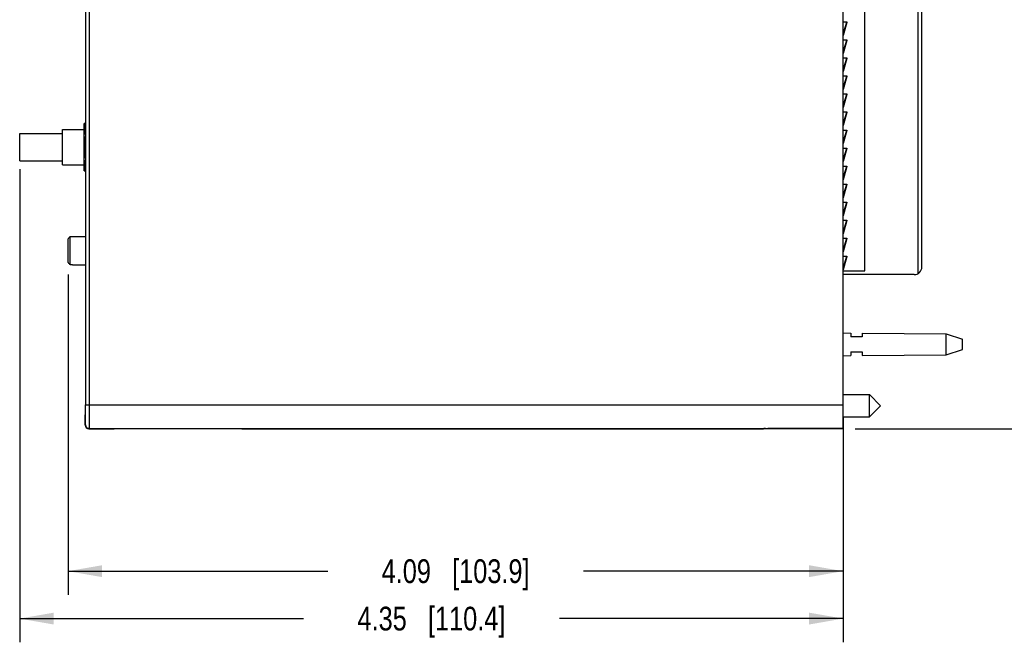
# Model space of a CAD drawing. Header units: inches. Extents: x 0 to 22, y 0 to 17.
# Tile 3 of 16: x 8.1 to 13.3, y 5.9 to 9.1. Entities that reach past the tile are written whole.
import ezdxf

# ---------------------------------------------------------------- set-up
doc = ezdxf.new("R2010")
doc.units = ezdxf.units.IN
doc.header["$LTSCALE"] = 1.21
doc.header["$MEASUREMENT"] = 0
doc.layers.get('0').update_dxf_attribs({"linetype": 'CONTINUOUS'})
doc.layers.add('DIMENSIONS', color=7, linetype='CONTINUOUS')
doc.styles.get("Standard").update_dxf_attribs({"font": 'txt', "width": 0.8})
doc.dimstyles.new('DIMSTYLE_1', dxfattribs={"dimtxt": 0.125, "dimasz": 0.18, "dimexe": 0.18, "dimexo": 0.0625, "dimgap": 0.09, "dimtad": 0, "dimtih": 1, "dimtoh": 1, "dimzin": 4, "dimdsep": 46, "dimtxsty": 'STANDARD', "dimblk": '_FILLED', "dimblk1": '_FILLED', "dimblk2": '_FILLED', "dimcen": 0.09, "dimadec": 0, "dimazin": 0, "dimtp": 0.01, "dimtm": 0.01, "dimtfac": 1, "dimtofl": 0, "dimtmove": 0, "dimatfit": 3, "dimldrblk": '_FILLED', "dimfxl": 1, "dimtolj": 1, "dimtzin": 4, "dimarcsym": 0})

# ---------------------------------------------------------------- blocks, each defined once
blk = doc.blocks.new('_FILLED')
at = {"color": 0, "linetype": 'BYBLOCK'}
blk.add_solid([(0, 0), (-1, 0.174), (-1, -0.174)], dxfattribs=at)
blk = doc.blocks.new('*D0')
at = {"layer": 'DIMENSIONS', "color": 2, "linetype": 'CONTINUOUS'}
for p, q in [((8.3918, 7.7957), (8.3918, 6.1057)), ((12.4818, 7.0455), (12.4818, 6.1057)), ((8.3918, 6.2307), (9.7618, 6.2307)), ((12.4818, 6.2307), (11.1118, 6.2307))]:
    blk.add_line(p, q, dxfattribs=at)
at = {"layer": 'DIMENSIONS', "color": 2, "linetype": 'CONTINUOUS', "xscale": 0.18, "yscale": 0.18, "zscale": 0.18, "rotation": 180}
blk.add_blockref('_FILLED', (8.3918, 6.2307), dxfattribs=at)
at = {"layer": 'DIMENSIONS', "color": 2, "linetype": 'CONTINUOUS', "xscale": 0.18, "yscale": 0.18, "zscale": 0.18}
blk.add_blockref('_FILLED', (12.4818, 6.2307), dxfattribs=at)
at = {"layer": 'DIMENSIONS', "color": 2, "linetype": 'CONTINUOUS', "insert": (10.4368, 6.2932), "char_height": 0.125, "width": 1.225, "attachment_point": 2, "line_spacing_factor": 0.9}
blk.add_mtext('4.09{\\Ftxt.shx;\\W1.000000;\\H0.125000; }[103.9]', dxfattribs=at)
blk = doc.blocks.new('*D1')
at = {"layer": 'DIMENSIONS', "color": 2, "linetype": 'CONTINUOUS'}
for p, q in [((8.1368, 8.3498), (8.1368, 5.8557)), ((12.4818, 6.9206), (12.4818, 5.8557)), ((8.1368, 5.9807), (9.6343, 5.9807)), ((12.4818, 5.9807), (10.9843, 5.9807))]:
    blk.add_line(p, q, dxfattribs=at)
at = {"layer": 'DIMENSIONS', "color": 2, "linetype": 'CONTINUOUS', "xscale": 0.18, "yscale": 0.18, "zscale": 0.18, "rotation": 180}
blk.add_blockref('_FILLED', (8.1368, 5.9807), dxfattribs=at)
at = {"layer": 'DIMENSIONS', "color": 2, "linetype": 'CONTINUOUS', "xscale": 0.18, "yscale": 0.18, "zscale": 0.18}
blk.add_blockref('_FILLED', (12.4818, 5.9807), dxfattribs=at)
at = {"layer": 'DIMENSIONS', "color": 2, "linetype": 'CONTINUOUS', "insert": (10.3093, 6.0432), "char_height": 0.125, "width": 1.225, "attachment_point": 2, "line_spacing_factor": 0.9}
blk.add_mtext('4.35{\\Ftxt.shx;\\W1.000000;\\H0.125000; }[110.4]', dxfattribs=at)
blk = doc.blocks.new('*D17')
at = {"layer": 'DIMENSIONS', "color": 2, "linetype": 'CONTINUOUS'}
for p, q in [((12.5443, 12.0462), (14.2368, 12.0462)), ((14.1118, 12.0462), (14.1118, 9.6387)), ((14.1118, 6.9811), (14.1118, 9.3887)), ((12.5443, 6.9811), (14.2368, 6.9811))]:
    blk.add_line(p, q, dxfattribs=at)
at = {"layer": 'DIMENSIONS', "color": 2, "linetype": 'CONTINUOUS', "xscale": 0.18, "yscale": 0.18, "zscale": 0.18}
for p, rotation in [((14.1118, 12.0462), 90), ((14.1118, 6.9811), 270)]:
    blk.add_blockref('_FILLED', p, dxfattribs=dict(at, rotation=rotation))
at = {"layer": 'DIMENSIONS', "color": 2, "linetype": 'CONTINUOUS', "insert": (14.1118, 9.5762), "char_height": 0.125, "width": 1.225, "attachment_point": 2, "line_spacing_factor": 0.9}
blk.add_mtext('5.07{\\Ftxt.shx;\\W1.000000;\\H0.125000; }[128.7]', dxfattribs=at)

msp = doc.modelspace()

# ---------------------------------------------------------------- linework, layer by layer
at = {"color": 7, "linetype": 'CONTINUOUS'}
for p, q in [((12.4818, 6.9811), (12.4818, 12.0462)), ((8.485, 7.108), (8.485, 11.9195)), ((12.5968, 7.8142), (12.5968, 11.2142)), ((12.8772, 7.7998), (12.8772, 9.6234)), ((12.8968, 7.8342), (12.8968, 9.6122)), ((12.4818, 9.1267), (12.5013, 9.1267)), ((12.4991, 9.1244), (12.4818, 9.0674)), ((12.5011, 9.1241), (12.4818, 9.0548)), ((12.501, 9.1239), (12.4818, 9.0606)), ((12.4992, 9.1248), (12.4991, 9.1244)), ((12.4991, 9.1244), (12.501, 9.1239)), ((12.5011, 9.1241), (12.501, 9.1239)), ((12.5013, 9.1267), (12.5012, 9.1248)), ((12.4818, 9.0317), (12.5013, 9.0317)), ((12.4991, 9.0294), (12.4818, 8.9724)), ((12.5011, 9.0291), (12.4818, 8.9598)), ((12.501, 9.0289), (12.4818, 8.9656)), ((12.4992, 9.0298), (12.4991, 9.0294)), ((12.4991, 9.0294), (12.501, 9.0289)), ((12.5011, 9.0291), (12.501, 9.0289)), ((12.5013, 9.0317), (12.5012, 9.0298)), ((12.4818, 8.9367), (12.5013, 8.9367)), ((12.5013, 8.9367), (12.5012, 8.9348)), ((12.4991, 8.9344), (12.4818, 8.8774)), ((12.5011, 8.9341), (12.4818, 8.8648)), ((12.501, 8.9339), (12.4818, 8.8706)), ((12.4992, 8.9348), (12.4991, 8.9344)), ((12.4991, 8.9344), (12.501, 8.9339)), ((12.5011, 8.9341), (12.501, 8.9339)), ((12.4818, 8.8417), (12.5013, 8.8417)), ((12.4991, 8.8394), (12.4818, 8.7824)), ((12.5011, 8.8391), (12.4818, 8.7698)), ((12.501, 8.8389), (12.4818, 8.7756)), ((12.4992, 8.8398), (12.4991, 8.8394)), ((12.4991, 8.8394), (12.501, 8.8389)), ((12.5011, 8.8391), (12.501, 8.8389)), ((12.5013, 8.8417), (12.5012, 8.8398)), ((12.4818, 8.7467), (12.5013, 8.7467)), ((12.4991, 8.7444), (12.4818, 8.6874)), ((12.5011, 8.7441), (12.4818, 8.6748)), ((12.501, 8.7439), (12.4818, 8.6806)), ((12.4992, 8.7448), (12.4991, 8.7444)), ((12.4991, 8.7444), (12.501, 8.7439)), ((12.5011, 8.7441), (12.501, 8.7439)), ((12.5013, 8.7467), (12.5012, 8.7448)), ((12.4818, 8.6517), (12.5013, 8.6517)), ((12.4991, 8.6494), (12.4818, 8.5924)), ((12.5011, 8.6491), (12.4818, 8.5798)), ((12.501, 8.6489), (12.4818, 8.5856)), ((12.4992, 8.6498), (12.4991, 8.6494)), ((12.4991, 8.6494), (12.501, 8.6489)), ((12.5011, 8.6491), (12.501, 8.6489)), ((12.5013, 8.6517), (12.5012, 8.6498)), ((8.4778, 8.341), (8.4778, 8.591)), ((8.485, 8.591), (8.4778, 8.591)), ((8.1368, 8.3945), (8.1368, 8.5375)), ((8.1368, 8.5375), (8.3618, 8.5375)), ((8.3618, 8.373), (8.3618, 8.559)), ((8.3618, 8.559), (8.4778, 8.559)), ((12.4818, 8.5567), (12.5013, 8.5567)), ((12.4991, 8.5544), (12.4818, 8.4974)), ((12.5011, 8.5541), (12.4818, 8.4848)), ((12.501, 8.5539), (12.4818, 8.4906)), ((12.4992, 8.5548), (12.4991, 8.5544)), ((12.4991, 8.5544), (12.501, 8.5539)), ((12.5011, 8.5541), (12.501, 8.5539)), ((12.5013, 8.5567), (12.5012, 8.5548)), ((8.485, 8.466), (8.483, 8.466)), ((12.4818, 8.4617), (12.5013, 8.4617)), ((12.4991, 8.4594), (12.4818, 8.4024)), ((12.5011, 8.4591), (12.4818, 8.3898)), ((12.501, 8.4589), (12.4818, 8.3956)), ((12.4992, 8.4598), (12.4991, 8.4594)), ((12.4991, 8.4594), (12.501, 8.4589)), ((12.5011, 8.4591), (12.501, 8.4589)), ((12.5013, 8.4617), (12.5012, 8.4598)), ((8.1368, 8.3945), (8.3618, 8.3945)), ((8.3618, 8.373), (8.4778, 8.373)), ((12.4818, 8.3667), (12.5013, 8.3667)), ((12.4991, 8.3644), (12.4818, 8.3074)), ((12.4992, 8.3648), (12.4991, 8.3644)), ((12.4991, 8.3644), (12.501, 8.3639)), ((12.5013, 8.3667), (12.5012, 8.3648)), ((8.4778, 8.341), (8.485, 8.341)), ((12.5011, 8.3641), (12.4818, 8.2948)), ((12.501, 8.3639), (12.4818, 8.3006)), ((12.5011, 8.3641), (12.501, 8.3639)), ((12.4818, 8.2717), (12.5013, 8.2717)), ((12.4991, 8.2694), (12.4818, 8.2124)), ((12.5011, 8.2691), (12.4818, 8.1998)), ((12.501, 8.2689), (12.4818, 8.2056)), ((12.4992, 8.2698), (12.4991, 8.2694)), ((12.4991, 8.2694), (12.501, 8.2689)), ((12.5011, 8.2691), (12.501, 8.2689)), ((12.5013, 8.2717), (12.5012, 8.2698)), ((12.4818, 8.1767), (12.5013, 8.1767)), ((12.4991, 8.1744), (12.4818, 8.1174)), ((12.5011, 8.1741), (12.4818, 8.1048)), ((12.501, 8.1739), (12.4818, 8.1106)), ((12.4992, 8.1748), (12.4991, 8.1744)), ((12.4991, 8.1744), (12.501, 8.1739)), ((12.5011, 8.1741), (12.501, 8.1739)), ((12.5013, 8.1767), (12.5012, 8.1748)), ((12.4818, 8.0817), (12.5013, 8.0817)), ((12.4991, 8.0794), (12.4818, 8.0224)), ((12.5011, 8.0791), (12.4818, 8.0098)), ((12.501, 8.0789), (12.4818, 8.0156)), ((12.4992, 8.0798), (12.4991, 8.0794)), ((12.4991, 8.0794), (12.501, 8.0789)), ((12.5011, 8.0791), (12.501, 8.0789)), ((12.5013, 8.0817), (12.5012, 8.0798)), ((12.4818, 7.9867), (12.5013, 7.9867)), ((12.4991, 7.9844), (12.4818, 7.9274)), ((12.5011, 7.9841), (12.4818, 7.9148)), ((12.501, 7.9839), (12.4818, 7.9206)), ((12.4992, 7.9848), (12.4991, 7.9844)), ((12.4991, 7.9844), (12.501, 7.9839)), ((12.5011, 7.9841), (12.501, 7.9839)), ((12.5013, 7.9867), (12.5012, 7.9848)), ((12.4818, 7.8917), (12.5013, 7.8917)), ((12.4991, 7.8894), (12.4818, 7.8324)), ((12.5011, 7.8891), (12.4818, 7.8198)), ((12.501, 7.8889), (12.4818, 7.8256)), ((12.4992, 7.8898), (12.4991, 7.8894)), ((12.4991, 7.8894), (12.501, 7.8889)), ((12.5011, 7.8891), (12.501, 7.8889)), ((12.5013, 7.8917), (12.5012, 7.8898)), ((12.4818, 7.8142), (12.5968, 7.8142)), ((12.8568, 7.7942), (12.4818, 7.7942)), ((12.4818, 7.4867), (12.5218, 7.4864)), ((12.5218, 7.4864), (12.5218, 7.4667)), ((12.5818, 7.486), (13.0257, 7.4827)), ((12.5818, 7.486), (12.5818, 7.4667)), ((13.0257, 7.4827), (13.1118, 7.4547)), ((13.0257, 7.3707), (13.0257, 7.4827)), ((12.5818, 7.4667), (12.5218, 7.4667)), ((13.1118, 7.3987), (13.1118, 7.4547)), ((12.5218, 7.3867), (12.5818, 7.3867)), ((12.5218, 7.3867), (12.5218, 7.367)), ((12.5818, 7.3867), (12.5818, 7.3675)), ((13.0257, 7.3707), (13.1118, 7.3987)), ((12.4818, 7.3667), (12.5218, 7.367)), ((12.5818, 7.3675), (13.0257, 7.3707)), ((12.4818, 7.1618), (12.62, 7.1618)), ((12.62, 7.1618), (12.6791, 7.1027)), ((12.62, 7.0437), (12.62, 7.1618)), ((8.4845, 7.1049), (8.4845, 7.108)), ((12.62, 7.0437), (12.6791, 7.1027)), ((8.4818, 7.0546), (8.484, 7.0569)), ((8.4818, 7.0007), (8.4818, 7.0546)), ((12.4818, 7.0437), (12.62, 7.0437)), ((8.5018, 6.9807), (8.6268, 6.9807)), ((8.6268, 6.9807), (8.6278, 6.9817)), ((8.7528, 6.9828), (9.1908, 6.9828)), ((9.3158, 6.9817), (9.3168, 6.9807)), ((9.3168, 6.9807), (12.0618, 6.9807)), ((12.0639, 6.9828), (12.0618, 6.9807)), ((12.072, 6.983), (12.0839, 6.9831)), ((12.4818, 6.9811), (12.082, 6.9811)), ((12.4818, 6.9831), (12.0839, 6.9831))]:
    msp.add_line(p, q, dxfattribs=at)
at = {"color": 9, "linetype": 'CONTINUOUS'}
for p, q in [((8.505, 7.108), (8.505, 11.9195)), ((12.4989, 9.1247), (12.4995, 9.1267)), ((12.4989, 9.0297), (12.4995, 9.0317)), ((12.4989, 8.9347), (12.4995, 8.9367)), ((12.4989, 8.8397), (12.4995, 8.8417)), ((12.4989, 8.7447), (12.4995, 8.7467)), ((12.4989, 8.6497), (12.4995, 8.6517)), ((12.4989, 8.5547), (12.4995, 8.5567)), ((12.4989, 8.4597), (12.4995, 8.4617)), ((12.4989, 8.3647), (12.4995, 8.3667)), ((12.4989, 8.2697), (12.4995, 8.2717)), ((12.4989, 8.1747), (12.4995, 8.1767)), ((12.4989, 8.0797), (12.4995, 8.0817)), ((12.4989, 7.9847), (12.4995, 7.9867)), ((12.4989, 7.8897), (12.4995, 7.8917)), ((8.485, 7.108), (12.4818, 7.108)), ((8.4848, 7.0558), (8.4848, 7.0568)), ((8.4818, 7.0007), (8.484, 7.003)), ((8.5018, 6.9807), (8.504, 6.983)), ((8.504, 6.983), (8.7528, 6.9828)), ((9.1908, 6.9828), (12.072, 6.983)), ((12.082, 6.9811), (12.082, 6.9831))]:
    msp.add_line(p, q, dxfattribs=at)
at = {"color": 6, "linetype": 'CONTINUOUS'}
for p, q in [((8.3918, 7.8582), (8.3918, 7.9833)), ((8.4028, 7.847), (8.4028, 7.9945)), ((8.4028, 7.9945), (8.4148, 7.9945)), ((8.4148, 7.9957), (8.4148, 7.9945)), ((8.4148, 7.9957), (8.485, 7.9957)), ((8.4028, 7.847), (8.4148, 7.847)), ((8.4148, 7.847), (8.4148, 7.8457)), ((8.4148, 7.8457), (8.485, 7.8457))]:
    msp.add_line(p, q, dxfattribs=at)
at = {"color": 7, "linetype": 'CONTINUOUS'}
for centre, radius, start, end in [((12.4898, 9.1272), 0.00974, 345.834, 357.2073), ((12.4941, 9.126), 0.00724, 344.467, 350.3096), ((12.4898, 9.0322), 0.00974, 345.834, 357.2073), ((12.4941, 9.031), 0.00724, 344.467, 350.3096), ((12.4898, 8.9372), 0.00974, 345.834, 357.2073), ((12.4941, 8.936), 0.00724, 344.467, 350.3096), ((12.4898, 8.8422), 0.00974, 345.834, 357.2073), ((12.4941, 8.841), 0.00724, 344.467, 350.3096), ((12.4898, 8.7472), 0.00974, 345.834, 357.2073), ((12.4941, 8.746), 0.00724, 344.467, 350.3096), ((12.4898, 8.6522), 0.00974, 345.834, 357.2073), ((12.4941, 8.651), 0.00724, 344.467, 350.3096), ((12.4898, 8.5572), 0.00974, 345.834, 357.2073), ((12.4941, 8.556), 0.00724, 344.467, 350.3096), ((12.4898, 8.4622), 0.00974, 345.834, 357.2073), ((12.4941, 8.461), 0.00724, 344.467, 350.3096), ((12.4898, 8.3672), 0.00974, 345.834, 357.2073), ((12.4941, 8.366), 0.00724, 344.467, 350.3096), ((12.4898, 8.2722), 0.00974, 345.834, 357.2073), ((12.4941, 8.271), 0.00724, 344.467, 350.3096), ((12.4898, 8.1772), 0.00974, 345.834, 357.2073), ((12.4941, 8.176), 0.00724, 344.467, 350.3096), ((12.4898, 8.0822), 0.00974, 345.834, 357.2073), ((12.4941, 8.081), 0.00724, 344.467, 350.3096), ((12.4898, 7.9872), 0.00974, 345.834, 357.2073), ((12.4941, 7.986), 0.00724, 344.467, 350.3096), ((12.4898, 7.8922), 0.00974, 345.834, 357.2073), ((12.4941, 7.891), 0.00724, 344.467, 350.3096), ((12.8568, 7.8342), 0.04, 270, 360)]:
    msp.add_arc(centre, radius, start, end, dxfattribs=at)
at = {"color": 6, "linetype": 'CONTINUOUS'}
for centre, start, end in [((11.9644, 4.4902), 135.4645, 135.6446), ((11.9644, 11.3513), 224.3554, 224.5355)]:
    msp.add_arc(centre, 4.9966, start, end, dxfattribs=at)
at = {"color": 9, "linetype": 'CONTINUOUS'}
for centre, radius, start, end in [((-1.8317, 7.1058), 10.3166, 359.72789, 0.012), ((8.504, 7.003), 0.02, 180.0053, 269.9947)]:
    msp.add_arc(centre, radius, start, end, dxfattribs=at)
at = {"color": 7, "linetype": 'CONTINUOUS'}
for centre, major_axis, ratio, start_param, end_param in [((8.484, 7.1049), (0, 0.048), 0.008727, -3.132866, -1.570796), ((8.5018, 7.0007), (0.0141, 0.0141), 0.999924, -3.926953, -2.356233), ((12.082, 6.981), (0.02, 0), 0.008727, 2.564809, 3.061881), ((12.0839, 6.9828), (0.02, 0), 0.008727, 2.206691, 3.132866)]:
    msp.add_ellipse(centre, major_axis=major_axis, ratio=ratio, start_param=start_param, end_param=end_param, dxfattribs=at)
for points, knots in [([(8.4778, 8.5285), (8.4778, 8.5337), (8.478, 8.5442), (8.4794, 8.5651), (8.4814, 8.5807), (8.483, 8.591)], [0, 0, 0, 0, 0.249762, 0.499645, 1, 1, 1, 1]), ([(8.483, 8.466), (8.4814, 8.4764), (8.4794, 8.4919), (8.478, 8.5128), (8.4778, 8.5233), (8.4778, 8.5285)], [0, 0, 0, 0, 0.500355, 0.750238, 1, 1, 1, 1]), ([(8.4778, 8.4035), (8.4778, 8.4087), (8.478, 8.4192), (8.4794, 8.4401), (8.4814, 8.4557), (8.483, 8.466)], [0, 0, 0, 0, 0.249762, 0.499645, 1, 1, 1, 1]), ([(8.483, 8.341), (8.4814, 8.3514), (8.4794, 8.3669), (8.478, 8.3878), (8.4778, 8.3983), (8.4778, 8.4035)], [0, 0, 0, 0, 0.500355, 0.750238, 1, 1, 1, 1]), ([(8.6278, 6.9817), (8.6278, 6.9817), (8.6279, 6.9817), (8.628, 6.9818), (8.6282, 6.9818), (8.6285, 6.9818), (8.6289, 6.9818), (8.6293, 6.9819), (8.6298, 6.9819), (8.6306, 6.9819), (8.6318, 6.982), (8.6335, 6.982), (8.6355, 6.9821), (8.6377, 6.9821), (8.6402, 6.9822), (8.6441, 6.9822), (8.6496, 6.9823), (8.6568, 6.9824), (8.6651, 6.9825), (8.6741, 6.9825), (8.6839, 6.9826), (8.6943, 6.9827), (8.7053, 6.9827), (8.7168, 6.9827), (8.7327, 6.9828), (8.7447, 6.9828), (8.7528, 6.9828)], [0, 0, 0, 0, 0.000553, 0.001683, 0.003401, 0.005709, 0.008607, 0.012093, 0.016164, 0.02082, 0.031875, 0.045239, 0.060878, 0.078749, 0.098809, 0.121012, 0.171667, 0.230218, 0.296087, 0.368667, 0.44724, 0.531061, 0.619357, 0.711306, 0.806071, 1, 1, 1, 1]), ([(9.1908, 6.9828), (9.1989, 6.9828), (9.211, 6.9828), (9.2268, 6.9827), (9.2383, 6.9827), (9.2493, 6.9827), (9.2597, 6.9826), (9.2695, 6.9825), (9.2786, 6.9825), (9.2868, 6.9824), (9.2941, 6.9823), (9.2995, 6.9822), (9.3034, 6.9822), (9.3059, 6.9821), (9.3082, 6.9821), (9.3101, 6.982), (9.3118, 6.982), (9.313, 6.9819), (9.3138, 6.9819), (9.3143, 6.9819), (9.3148, 6.9818), (9.3151, 6.9818), (9.3154, 6.9818), (9.3156, 6.9818), (9.3157, 6.9817), (9.3158, 6.9817), (9.3158, 6.9817)], [0, 0, 0, 0, 0.193929, 0.288694, 0.380643, 0.468938, 0.55276, 0.631333, 0.703913, 0.769782, 0.828333, 0.878987, 0.901191, 0.92125, 0.939121, 0.95476, 0.968124, 0.979179, 0.983835, 0.987907, 0.991392, 0.99429, 0.996599, 0.998317, 0.999446, 1, 1, 1, 1])]:
    msp.add_open_spline(points, degree=3, knots=knots, dxfattribs=at)
at = {"color": 9, "linetype": 'CONTINUOUS'}
for points, knots in [([(8.504, 6.983), (8.5041, 6.983), (8.5041, 6.9831), (8.5041, 6.9832), (8.5041, 6.9834), (8.5041, 6.9837), (8.5042, 6.9841), (8.5042, 6.9845), (8.5042, 6.985), (8.5042, 6.9858), (8.5043, 6.987), (8.5043, 6.9887), (8.5044, 6.9906), (8.5044, 6.9929), (8.5044, 6.9954), (8.5045, 6.9993), (8.5046, 7.0047), (8.5046, 7.012), (8.5047, 7.0202), (8.5047, 7.0293), (8.5048, 7.0391), (8.5048, 7.0495), (8.5049, 7.0605), (8.5049, 7.072), (8.5049, 7.0878), (8.505, 7.0999), (8.505, 7.108)], [0, 0, 0, 0, 0.000542, 0.001666, 0.003379, 0.005683, 0.008577, 0.012058, 0.016126, 0.020778, 0.031827, 0.04519, 0.060831, 0.078706, 0.09877, 0.120977, 0.171627, 0.230168, 0.29603, 0.368615, 0.447201, 0.531032, 0.61933, 0.711281, 0.806053, 1, 1, 1, 1]), ([(8.484, 7.003), (8.4841, 7.003), (8.4841, 7.003), (8.4841, 7.0031), (8.4841, 7.0031), (8.4841, 7.0033), (8.4841, 7.0036), (8.4842, 7.004), (8.4842, 7.0045), (8.4842, 7.0052), (8.4843, 7.0059), (8.4843, 7.0071), (8.4843, 7.0089), (8.4844, 7.0114), (8.4845, 7.0142), (8.4845, 7.0175), (8.4846, 7.0211), (8.4846, 7.0251), (8.4846, 7.0295), (8.4847, 7.036), (8.4848, 7.0448), (8.4848, 7.052), (8.4848, 7.0558)], [0, 0, 0, 0, 0.000616, 0.001728, 0.003355, 0.005503, 0.011361, 0.019302, 0.02932, 0.041407, 0.055555, 0.071755, 0.11025, 0.1567, 0.21089, 0.272604, 0.341605, 0.41758, 0.500196, 0.589118, 0.784398, 1, 1, 1, 1])]:
    msp.add_open_spline(points, degree=3, knots=knots, dxfattribs=at)

# ---------------------------------------------------------------- dimensions: what is measured, and where the dimension line sits
at = {"layer": 'DIMENSIONS', "color": 2, "linetype": 'CONTINUOUS'}
for base, p1, p2, angle, picture, middle in [((14.1118, 12.0462), (12.5443, 6.9811), (12.5443, 12.0462), 90, '*D17', (13.9868, 9.5137)), ((8.3918, 6.2307), (12.4818, 7.0455), (8.3918, 7.7957), 180, '*D0', (10.3118, 6.2307))]:
    dim = msp.add_linear_dim(base=base, p1=p1, p2=p2, angle=angle, dimstyle='DIMSTYLE_1', dxfattribs=at)
    dim.commit()
    dim.dimension.update_dxf_attribs({"geometry": picture, "text_midpoint": middle, "dimtype": 160})
dim = msp.add_linear_dim(base=(12.4818091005, 5.9807287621), p1=(8.1368091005, 8.3497554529), p2=(12.4818091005, 6.9205589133), dimstyle='DIMSTYLE_1', dxfattribs=at)
dim.commit()
dim.dimension.update_dxf_attribs({"geometry": '*D1', "text_midpoint": (10.1843091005, 5.9807287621), "dimtype": 160})

doc.saveas('drawing.dxf')
